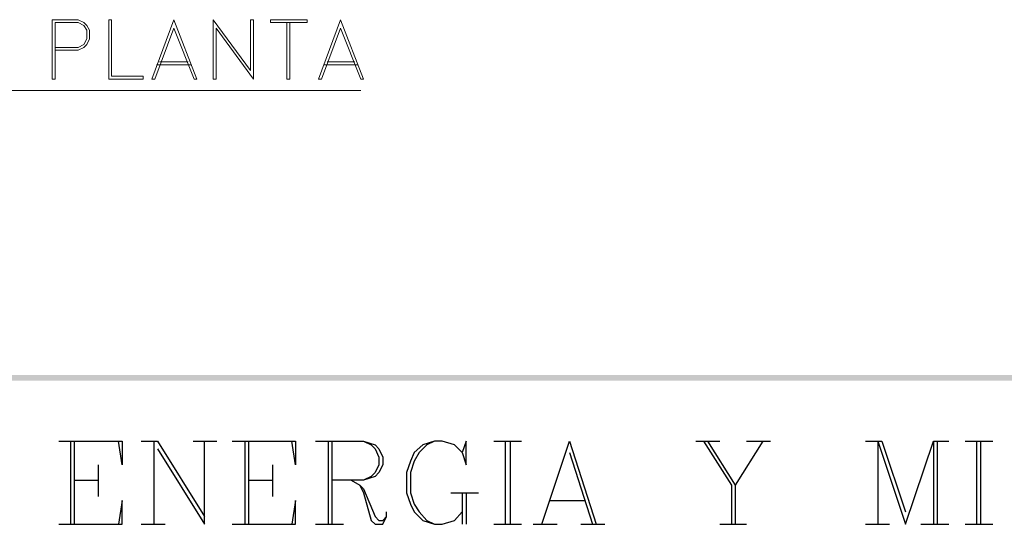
# Model space of a CAD drawing. Header units: millimetres. Extents: x 8 to 202, y 3 to 294.
# Tile 4 of 9: x 109 to 152, y 28 to 51. Entities that reach past the tile are written whole.
import ezdxf

# ---------------------------------------------------------------- set-up
doc = ezdxf.new("R2010")
doc.units = ezdxf.units.MM
doc.layers.add('DGE_CONTORNOS', color=7, linetype='Continuous', lineweight=0)
doc.layers.add('DGE_RELLENO', color=7, linetype='Continuous', lineweight=0)

msp = doc.modelspace()

# ---------------------------------------------------------------- hatches: boundary and pattern name
at = {"layer": 'DGE_RELLENO', "true_color": 0x000000}
for points in [[(23.4527, 34.8263), (23.7067, 34.5723), (201.9723, 34.8263)], [(23.7067, 34.5723), (201.9723, 34.8263), (201.8453, 34.5723)]]:
    msp.add_hatch(color=7, dxfattribs=at).paths.add_polyline_path(points, flags=0)

# ---------------------------------------------------------------- linework, layer by layer
at = {"layer": 'DGE_CONTORNOS', "lineweight": 13}
for points in [[(110.0667, 50.532), (110.0667, 47.9074)], [(110.0667, 50.532), (111.2097, 50.532), (111.4637, 50.405), (111.5907, 50.278), (111.7177, 50.0664), (111.7177, 49.6854), (111.5907, 49.4314), (111.4637, 49.3044), (111.2097, 49.1774), (110.1937, 49.1774)], [(112.5643, 47.9074), (112.5643, 50.532), (112.6913, 50.532), (112.6913, 48.0344), (114.0883, 48.0344), (114.0883, 47.9074), (112.5643, 47.9074)], [(115.443, 50.532), (114.4693, 47.9074)], [(115.443, 50.151), (116.332, 47.9074), (116.459, 47.9074), (115.443, 50.532)], [(117.1787, 50.532), (117.1787, 47.9074)], [(117.1787, 50.532), (118.8297, 48.2884), (118.8297, 50.532), (118.9567, 50.532), (118.9567, 47.9074)], [(119.7187, 50.532), (121.3273, 50.532), (121.3273, 50.405)], [(119.7187, 50.532), (119.7187, 50.405), (121.3273, 50.405)], [(122.809, 50.532), (121.8353, 47.9074)], [(122.809, 50.151), (123.698, 47.9074), (123.825, 47.9074), (122.809, 50.532)], [(110.1937, 50.405), (110.1937, 47.9074), (110.0667, 47.9074)], [(110.1937, 50.405), (111.2097, 50.405), (111.4637, 50.278), (111.5907, 50.0664), (111.5907, 49.6854), (111.4637, 49.4314), (111.2097, 49.3044), (110.1937, 49.3044)], [(115.443, 50.151), (114.5963, 47.9074), (114.4693, 47.9074)], [(117.3057, 50.151), (117.3057, 47.9074), (117.1787, 47.9074)], [(117.3057, 50.151), (118.9567, 47.9074)], [(120.4383, 50.405), (120.4383, 47.9074)], [(120.5653, 50.405), (120.5653, 47.9074), (120.4383, 47.9074)], [(122.809, 50.151), (121.9623, 47.9074), (121.8353, 47.9074)], [(114.681, 48.5424), (116.205, 48.5424)], [(114.808, 48.6694), (116.078, 48.6694)], [(122.0893, 48.5424), (123.571, 48.5424)], [(122.2163, 48.6694), (123.444, 48.6694)], [(88.1803, 47.3994), (123.698, 47.3994)]]:
    msp.add_lwpolyline(points, dxfattribs=at)
at = {"layer": 'DGE_CONTORNOS', "lineweight": 25}
for points in [[(110.363, 31.9053), (113.157, 31.9053), (113.157, 30.847), (112.9877, 31.9053)], [(110.871, 31.9053), (110.871, 28.2223)], [(111.0403, 31.9053), (111.0403, 28.2223)], [(114.0037, 31.9053), (114.7233, 31.9053)], [(114.554, 31.9053), (114.554, 28.2223)], [(114.7233, 31.9053), (116.7977, 28.5609)], [(114.7233, 31.5666), (116.7977, 28.2223), (116.7977, 31.9053)], [(116.2897, 31.9053), (117.348, 31.9053)], [(118.0253, 31.9053), (120.8193, 31.9053), (120.8193, 30.847), (120.65, 31.9053)], [(118.5757, 31.9053), (118.5757, 28.2223)], [(118.745, 31.9053), (118.745, 28.2223)], [(121.7083, 31.9053), (123.825, 31.9053), (124.333, 31.7359), (124.5023, 31.5666), (124.6717, 31.1856), (124.6717, 30.847), (124.5023, 30.5083), (124.333, 30.339), (123.825, 30.1696), (122.428, 30.1696)], [(122.2587, 31.9053), (122.2587, 28.2223)], [(122.428, 31.9053), (122.428, 28.2223)], [(123.825, 31.9053), (124.1637, 31.7359), (124.333, 31.5666), (124.5023, 31.1856), (124.5023, 30.847), (124.333, 30.5083), (124.1637, 30.339), (123.825, 30.1696)], [(128.1853, 31.3973), (128.3547, 30.847), (128.3547, 31.9053), (128.1853, 31.3973), (127.8467, 31.7359), (127.2963, 31.9053), (126.9577, 31.9053), (126.4497, 31.7359), (126.0687, 31.3973), (125.8993, 31.0163), (125.73, 30.5083), (125.73, 29.6193), (125.8993, 29.1113), (126.0687, 28.7726), (126.4497, 28.3916), (126.9577, 28.2223), (127.2963, 28.2223), (127.8467, 28.3916), (128.1853, 28.7726)], [(126.9577, 31.9053), (126.619, 31.7359), (126.2803, 31.3973), (126.0687, 31.0163), (125.8993, 30.5083), (125.8993, 29.6193), (126.0687, 29.1113), (126.2803, 28.7726), (126.619, 28.3916), (126.9577, 28.2223)], [(129.5823, 31.9053), (130.81, 31.9053)], [(130.0903, 31.9053), (130.0903, 28.2223)], [(130.302, 31.9053), (130.302, 28.2223)], [(131.699, 28.2223), (132.9267, 31.9053), (134.112, 28.2223)], [(138.5147, 31.9053), (139.573, 31.9053)], [(138.8533, 31.9053), (140.081, 29.9579), (140.081, 28.2223)], [(139.0227, 31.9053), (140.2503, 29.9579), (140.2503, 28.2223)], [(141.478, 31.9053), (140.2503, 29.9579)], [(140.7583, 31.9053), (141.8167, 31.9053)], [(146.0077, 31.9053), (146.7273, 31.9053)], [(146.558, 31.9053), (146.558, 28.2223)], [(146.558, 31.9053), (147.7857, 28.2223), (149.0133, 31.9053), (149.0133, 28.2223)], [(146.7273, 31.9053), (147.7857, 28.7726)], [(149.0133, 31.9053), (149.6907, 31.9053)], [(149.1827, 31.9053), (149.1827, 28.2223)], [(150.4103, 31.9053), (151.638, 31.9053)], [(150.9183, 31.9053), (150.9183, 28.2223)], [(151.0877, 31.9053), (151.0877, 28.2223)], [(132.9267, 31.3973), (133.9427, 28.2223)], [(112.0987, 30.847), (112.0987, 29.4499)], [(119.8033, 30.847), (119.8033, 29.4499)], [(111.0403, 30.1696), (112.0987, 30.1696)], [(118.745, 30.1696), (119.8033, 30.1696)], [(123.2747, 30.1696), (123.6557, 29.9579), (123.825, 29.7886), (124.333, 28.5609), (124.5023, 28.3916), (124.6717, 28.3916), (124.841, 28.5609)], [(123.6557, 29.9579), (123.825, 29.6193), (124.1637, 28.3916), (124.333, 28.2223), (124.6717, 28.2223), (124.841, 28.5609), (124.841, 28.7726)], [(127.6773, 29.6193), (128.905, 29.6193)], [(128.1853, 29.6193), (128.1853, 28.2223)], [(128.3547, 29.6193), (128.3547, 28.2223)], [(110.363, 28.2223), (113.157, 28.2223), (113.157, 29.2806), (112.9877, 28.2223)], [(118.0253, 28.2223), (120.8193, 28.2223), (120.8193, 29.2806), (120.65, 28.2223)], [(132.0377, 29.2806), (133.604, 29.2806)], [(114.0037, 28.2223), (115.062, 28.2223)], [(121.7083, 28.2223), (122.936, 28.2223)], [(129.5823, 28.2223), (130.81, 28.2223)], [(131.318, 28.2223), (132.3763, 28.2223)], [(133.4347, 28.2223), (134.493, 28.2223)], [(139.573, 28.2223), (140.7583, 28.2223)], [(146.0077, 28.2223), (147.066, 28.2223)], [(148.463, 28.2223), (149.6907, 28.2223)], [(150.4103, 28.2223), (151.638, 28.2223)]]:
    msp.add_lwpolyline(points, dxfattribs=at)

doc.saveas('drawing.dxf')
